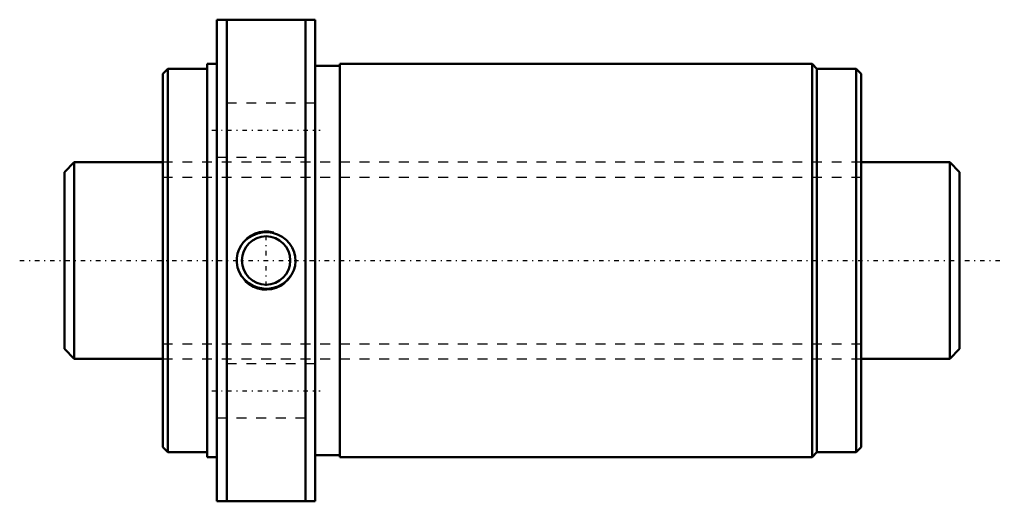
# Model space of a CAD drawing. Header units: millimetres. Extents: x -15 to 86, y -24 to 24.
import ezdxf

# ---------------------------------------------------------------- set-up
doc = ezdxf.new("R2010")
doc.units = ezdxf.units.MM
doc.linetypes.add('Center', pattern=[1.5, 0.45, -0.5, 0.05, -0.5])
doc.linetypes.add('Dashed', pattern=[2, 1, -1])
for name, color, linetype, lineweight in [('2d ConnectionPoints', 7, 'Continuous', 50), ('AM_0', 7, 'Continuous', 50), ('AM_5', 3, 'Continuous', 25), ('AM_7', 7, 'Center', 25), ('AM_9', 6, 'Dashed', 25)]:
    doc.layers.add(name, color=color, linetype=linetype, lineweight=lineweight)

# ---------------------------------------------------------------- blocks, each defined once
blk = doc.blocks.new('1_NRR000SBK_2030_3_6Nut_0_in_SBK2030_3_6RRG0_91LC0_0000__4')
at = {"layer": 'AM_0'}
for p, q in [((5.5, 24.5), (5.5, -24.5)), ((5.5, 24.5), (15.5, 24.5)), ((6.5, 24.5), (6.5, -24.5)), ((14.5, 24.5), (14.5, -24.5)), ((15.5, 24.5), (15.5, -24.5)), ((0.5, 19.5), (0, 19)), ((4.5, 19.5), (0.5, 19.5)), ((0.5, 19.5), (0.5, -19.5)), ((4.5, 20), (4.5, -20)), ((5.5, 20), (4.5, 20)), ((18, 19.8), (15.5, 19.8)), ((18, 20), (18, -20)), ((66, 20), (18, 20)), ((66.5, 19.5), (66, 20)), ((66, 20), (66, -20)), ((70.5, 19.5), (66.5, 19.5)), ((66.5, 19.5), (66.5, -19.5)), ((70.5, 19.5), (70.5, -19.5)), ((71, 19), (70.5, 19.5)), ((0, 19), (0, -19)), ((71, 19), (71, -19)), ((0, -19), (0.5, -19.5)), ((70.5, -19.5), (71, -19)), ((0.5, -19.5), (4.5, -19.5)), ((4.5, -20), (5.5, -20)), ((15.5, -19.8), (18, -19.8)), ((18, -20), (66, -20)), ((66, -20), (66.5, -19.5)), ((66.5, -19.5), (70.5, -19.5)), ((15.5, -24.5), (5.5, -24.5))]:
    blk.add_line(p, q, dxfattribs=at)
blk.add_lwpolyline([(8.42, 2.07), (8.77, 2.34), (9.14, 2.56), (9.61, 2.74), (10.11, 2.85), (10.63, 2.87), (11.14, 2.81), (11.65, 2.65), (12.12, 2.42), (12.53, 2.11), (12.89, 1.74), (13.16, 1.32), (13.36, 0.86), (13.47, 0.4), (13.5, -0.08), (13.45, -0.54), (13.32, -0.99), (13.12, -1.4), (12.85, -1.78), (12.52, -2.13), (12.13, -2.41), (11.69, -2.64), (11.21, -2.79), (10.7, -2.87), (10.19, -2.86), (9.67, -2.76), (9.18, -2.58), (8.73, -2.32), (8.33, -1.98), (8.01, -1.59), (7.75, -1.16), (7.59, -0.7), (7.51, -0.22), (7.51, 0.25), (7.59, 0.7), (7.75, 1.14), (7.97, 1.54), (8.18, 1.82), (8.42, 2.07)], dxfattribs=at)
blk.add_circle((10.5, 0), 2.46, dxfattribs=at)
at = {"layer": 'AM_5'}
blk.add_arc((10.5, 0), 3, 75, 15, dxfattribs=at)
at = {"layer": 'AM_7'}
for p, q in [((5, 13.25), (16, 13.25)), ((10.5, -2.58), (10.5, 2.58)), ((5, -13.25), (16, -13.25))]:
    blk.add_line(p, q, dxfattribs=at)
at = {"layer": 'AM_9'}
for p, q in [((15.5, 16), (5.5, 16)), ((5.5, 10.5), (15.5, 10.5)), ((71, 10), (0, 10)), ((0, -10), (71, -10)), ((15.5, -10.5), (5.5, -10.5)), ((5.5, -16), (15.5, -16))]:
    blk.add_line(p, q, dxfattribs=at)
blk = doc.blocks.new('2_NRR000SBK_2030_3_60Shaft_0_in_SBK2030_3_6RRG0_91LC0_0000__4')
at = {"layer": 'AM_0'}
for p, q in [((-9, 10), (-10, 9)), ((-9, 10), (-9, -10)), ((0, 10), (-9, 10)), ((80, 10), (71, 10)), ((81, 9), (80, 10)), ((80, 10), (80, -10)), ((-10, 9), (-10, -9)), ((81, 9), (81, -9)), ((-10, -9), (-9, -10)), ((80, -10), (81, -9)), ((-9, -10), (0, -10)), ((71, -10), (80, -10))]:
    blk.add_line(p, q, dxfattribs=at)
at = {"layer": 'AM_5', "linetype": 'Dashed'}
for p, q in [((0, 8.4665), (71, 8.4665)), ((0, -8.4665), (71, -8.4665))]:
    blk.add_line(p, q, dxfattribs=at)
at = {"layer": 'AM_7'}
blk.add_line((-14.55, 0), (85.55, 0), dxfattribs=at)
at = {"layer": 'AM_9'}
for p, q in [((71, 10), (0, 10)), ((0, -10), (71, -10))]:
    blk.add_line(p, q, dxfattribs=at)

msp = doc.modelspace()

# ---------------------------------------------------------------- linework, layer by layer
at = {"layer": '2d ConnectionPoints'}
msp.add_point((0, 0), dxfattribs=at)

# ---------------------------------------------------------------- block references
for name in ['1_NRR000SBK_2030_3_6Nut_0_in_SBK2030_3_6RRG0_91LC0_0000__4', '2_NRR000SBK_2030_3_60Shaft_0_in_SBK2030_3_6RRG0_91LC0_0000__4']:
    msp.add_blockref(name, (0, 0))

doc.saveas('drawing.dxf')
